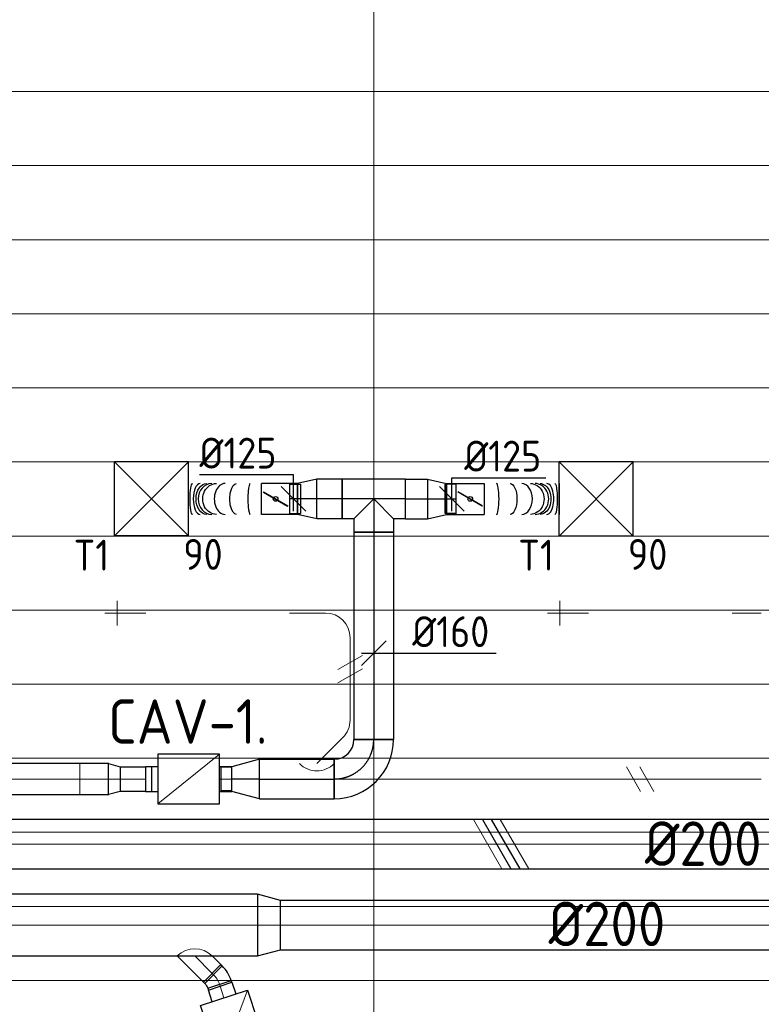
# Model space of a CAD drawing. Header units: millimetres. Extents: x -72412 to 16313, y -1015 to 52998.
# Tile 49 of 64: x -26557 to -23555, y 12632 to 16620. Entities that reach past the tile are written whole.
import ezdxf
from ezdxf.enums import TextEntityAlignment as Align

# ---------------------------------------------------------------- set-up
doc = ezdxf.new("R2010")
doc.units = ezdxf.units.MM
doc.header["$LTSCALE"] = 50
doc.linetypes.add('CENTER2', pattern=[28.575, 19.05, -3.175, 3.175, -3.175])
for name, color, linetype in [('4plfd', 254, 'Continuous'), ('WL570---_RETOUR', 100, 'Continuous'), ('WL570---_TOEVOER', 200, 'Continuous'), ('WL570---_TOEVOER_HL', 1, 'Continuous'), ('WL570---_TOEVOER_RST', 200, 'Continuous'), ('WL570---_TOEVOER_RST_HL', 1, 'Continuous'), ('WM570---_TOEVOER', 2, 'Continuous'), ('WM570---_TOEVOER_PR', 2, 'Continuous'), ('WM570---_TOEVOER_RST_PR', 1, 'Continuous')]:
    doc.layers.add(name, color=color, linetype=linetype)
for name, color, linetype, lineweight in [('WL570---_BESTAAND-HARTLIJN', 161, 'Continuous', 0), ('WL570---_BESTAAND-RETOUR', 140, 'Continuous', 0), ('WL570---_BESTAAND-ROOSTER', 161, 'Continuous', 0), ('WL570---_BESTAAND-TOEVOER', 180, 'Continuous', 0), ('WL570---_DEMONTEREN', 10, 'Continuous', 0)]:
    doc.layers.add(name, color=color, linetype=linetype, lineweight=lineweight)
doc.layers.get('WL570---_DEMONTEREN').off()
doc.styles.add('BURO-025', font='ISO96.shx', dxfattribs={"height": 125})
doc.styles.add('MAATVOERING', font='ISO')

# ---------------------------------------------------------------- blocks, each defined once
blk = doc.blocks.new('Groep-43')
at = {"color": 8, "linetype": 'Continuous', "lineweight": 13}
for p, q in [((-22154.912, 14799.14), (-73154.912, 14799.14)), ((-22154.912, 14499.14), (-73154.912, 14499.14)), ((-22154.912, 14199.14), (-73154.912, 14199.14)), ((-22154.912, 13899.14), (-73154.912, 13899.14)), ((-22154.912, 13599.14), (-73154.912, 13599.14)), ((-73154.912, 13299.14), (-22154.912, 13299.14)), ((-73154.912, 12999.14), (-22154.912, 12999.14)), ((-73154.912, 12699.14), (-22154.912, 12699.14)), ((-73154.912, 12399.14), (-22154.912, 12399.14)), ((-73154.912, 12099.14), (-22154.912, 12099.14))]:
    blk.add_line(p, q, dxfattribs=at)
blk = doc.blocks.new('Groep-50')
at = {"color": 8, "linetype": 'Continuous', "lineweight": 13}
for p, q in [((-27854.9, 18999.1), (-27854.9, 9740.1)), ((-72854.9, 11799.1), (-22392.8, 11799.1)), ((-72188.2, 11499.1), (-23121.3, 11499.1)), ((-71473.3, 11199.1), (-23841, 11199.1))]:
    blk.add_line(p, q, dxfattribs=at)
at = {"color": 8, "linetype": 'Continuous', "lineweight": 13, "flags": 128}
blk.add_lwpolyline([(-22004.9, 19149), (-22004.9, 11828, -0.208473), (-73205.8, 11785.1), (-73304.9, 11828.1)], format="xyb", dxfattribs=at)
at = {"color": 8, "linetype": 'Continuous', "lineweight": 13}
blk.add_arc((-47654.8, 70538.1), 63940.9, 246.496301, 293.503386, dxfattribs=at)
at = {"color": 8}
blk.add_blockref('Groep-43', (0, 0), dxfattribs=at)
blk = doc.blocks.new('Block plafond 5e verd')
at = {"layer": '4plfd'}
blk.add_blockref('Groep-50', (73304.9, -19149.1), dxfattribs=at)
blk = doc.blocks.new('KARO')
for p, q in [((1, 0.5), (0, 0.5)), ((0, -0.5), (1, -0.5))]:
    blk.add_line(p, q)
at = {"invisible_edges": 15}
blk.add_3dface([(0, 0.5), (0, -0.5), (1, -0.5), (1, 0.5)], dxfattribs=at)
at = {"layer": 'WL570---_BESTAAND-HARTLIJN'}
blk.add_line((0, 0), (1, 0), dxfattribs=at)
blk = doc.blocks.new('OSV2502000930K')
blk.add_lwpolyline([(-93.3, -125), (0, -100), (0, 100), (-93.3, 125)], close=True)
at = {"layer": 'WL570---_BESTAAND-HARTLIJN'}
blk.add_line((-93.3, 0), (0, 0), dxfattribs=at)
blk = doc.blocks.new('OZA2500100045L')
blk.add_lwpolyline([(-70.7, 0), (-106.1, 35.4), (-35.4, 106.1), (70.7, 0)])
at = {"layer": 'WL570---_BESTAAND-HARTLIJN'}
blk.add_line((0, 0), (-70.7, 70.7), dxfattribs=at)
at = {"layer": 'WL570---_BESTAAND-RETOUR'}
blk.add_arc((0, 70.7), 100, 225, 315, dxfattribs=at)
blk = doc.blocks.new('OBO10000027H')
blk.add_lwpolyline([(50, -23.7, 0.118358), (33.7, 44.4), (-55.4, -1, -0.118358), (-50, -23.7)], format="xyb", close=True)
at = {"invisible_edges": 15}
for points in [[(-54.3, -3.4), (37, 37.3), (33.7, 44.4), (-55.4, -1)], [(-53.3, -5.8), (40, 30.1), (37, 37.3), (-54.3, -3.4)], [(-52.4, -8.3), (42.7, 22.7), (40, 30.1), (-53.3, -5.8)], [(-51.7, -10.8), (44.9, 15.1), (42.7, 22.7), (-52.4, -8.3)], [(-51.1, -13.3), (46.7, 7.5), (44.9, 15.1), (-51.7, -10.8)], [(-50.6, -15.9), (48.2, -0.2), (46.7, 7.5), (-51.1, -13.3)], [(-50.3, -18.5), (49.2, -8), (48.2, -0.2), (-50.6, -15.9)], [(-50.1, -21.1), (49.8, -15.9), (49.2, -8), (-50.3, -18.5)], [(-50, -23.7), (50, -23.7), (49.8, -15.9), (-50.1, -21.1)]]:
    blk.add_3dface(points, dxfattribs=at)
at = {"layer": 'WL570---_BESTAAND-HARTLIJN'}
blk.add_arc((-100, -23.7), 100, 0, 27, dxfattribs=at)
blk = doc.blocks.new('VBX1001000010025000')
blk.add_lwpolyline([(50, -100), (300, -100), (300, 100), (50, 100)], close=True)
for points in [[(50, 50), (0, 50), (0, -50), (50, -50)], [(300, -50), (350, -50), (350, 50), (300, 50)]]:
    blk.add_lwpolyline(points)
at = {"layer": 'WL570---_BESTAAND-HARTLIJN'}
blk.add_line((300, 0), (350, 0), dxfattribs=at)
at = {"layer": 'WL570---_BESTAAND-TOEVOER'}
blk.add_line((50, -100), (300, 100), dxfattribs=at)
blk = doc.blocks.new('OSV1251000460G')
blk.add_lwpolyline([(0, -62.5), (46.7, -50), (46.7, 50), (0, 62.5)], close=True)
at = {"layer": 'WL570---_BESTAAND-HARTLIJN'}
blk.add_line((0, 0), (46.7, 0), dxfattribs=at)
blk = doc.blocks.new('OZA1250100045L')
blk.add_lwpolyline([(-70.7, 0), (-106.1, 35.4), (-35.4, 106.1), (70.7, 0)])
at = {"layer": 'WL570---_BESTAAND-HARTLIJN'}
blk.add_line((0, 0), (-70.7, 70.7), dxfattribs=at)
at = {"layer": 'WL570---_BESTAAND-TOEVOER'}
blk.add_arc((0, 70.7), 100, 225, 315, dxfattribs=at)
blk = doc.blocks.new('OBO10000045H')
blk.add_lwpolyline([(50, -41.4, 0.198912), (6.1, 64.6), (-64.6, -6.1, -0.198912), (-50, -41.4)], format="xyb", close=True)
at = {"invisible_edges": 15}
for points in [[(-61.7, -9.3), (14.9, 55), (6.1, 64.6), (-64.6, -6.1)], [(-59, -12.7), (22.9, 44.6), (14.9, 55), (-61.7, -9.3)], [(-56.7, -16.4), (29.9, 33.6), (22.9, 44.6), (-59, -12.7)], [(-54.7, -20.3), (35.9, 22), (29.9, 33.6), (-56.7, -16.4)], [(-53, -24.3), (41, 9.9), (35.9, 22), (-54.7, -20.3)], [(-51.7, -28.5), (44.9, -2.6), (41, 9.9), (-53, -24.3)], [(-50.8, -32.7), (47.7, -15.4), (44.9, -2.6), (-51.7, -28.5)], [(-50.2, -37.1), (49.4, -28.3), (47.7, -15.4), (-50.8, -32.7)], [(-50, -41.4), (50, -41.4), (49.4, -28.3), (-50.2, -37.1)]]:
    blk.add_3dface(points, dxfattribs=at)
at = {"layer": 'WL570---_BESTAAND-HARTLIJN'}
blk.add_arc((-100, -41.4), 100, 0, 45, dxfattribs=at)
blk = doc.blocks.new('OBO10000090L')
blk.add_lwpolyline([(50, 0, 0.414214), (-100, 150), (-100, 50, -0.414214), (-50, 0)], format="xyb", close=True)
at = {"invisible_edges": 15}
for points in [[(-91.3, 49.2), (-74, 147.7), (-100, 150), (-100, 50)], [(-82.9, 47), (-48.7, 141), (-74, 147.7), (-91.3, 49.2)], [(-75, 43.3), (-25, 129.9), (-48.7, 141), (-82.9, 47)], [(-67.9, 38.3), (-3.6, 114.9), (-25, 129.9), (-75, 43.3)], [(-61.7, 32.1), (14.9, 96.4), (-3.6, 114.9), (-67.9, 38.3)], [(-56.7, 25), (29.9, 75), (14.9, 96.4), (-61.7, 32.1)], [(-53, 17.1), (41, 51.3), (29.9, 75), (-56.7, 25)], [(-50.8, 8.7), (47.7, 26), (41, 51.3), (-53, 17.1)], [(-50, 0), (50, 0), (47.7, 26), (-50.8, 8.7)]]:
    blk.add_3dface(points, dxfattribs=at)
at = {"layer": 'WL570---_BESTAAND-HARTLIJN'}
blk.add_arc((-100, 0), 100, 0, 90, dxfattribs=at)
blk = doc.blocks.new('OBO10000090ZE')
blk.add_lwpolyline([(-50, 0), (50, 0), (50, 100, 1), (-50, 100)], format="xyb", close=True)
at = {"layer": 'WL570---_BESTAAND-HARTLIJN'}
for points in [[(0, 0), (0, 150)], [(-50, 100), (50, 100)]]:
    blk.add_lwpolyline(points, dxfattribs=at)
blk = doc.blocks.new('UISO')
for p, q in [((0, 0.18), (1, 0.757)), ((0, 0), (1, 0.577))]:
    blk.add_line(p, q)
at = {"layer": 'WL570---_BESTAAND-TOEVOER'}
for p, q in [((0, 0.36), (1, 0.937)), ((0, -0.18), (1, 0.397))]:
    blk.add_line(p, q, dxfattribs=at)
blk = doc.blocks.new('*U581')
at = {"color": 0, "ltscale": 10}
for p, q in [((150, 150, -2500), (-150, 150, -2500)), ((-150, -150, -2500), (-150, 150, -2500)), ((150, -150, -2500), (-150, 150, -2500)), ((-150, -150, -2500), (150, 150, -2500)), ((150, -150, -2500), (150, 150, -2500)), ((150, -150, -2500), (-150, -150, -2500))]:
    blk.add_line(p, q, dxfattribs=at)
at = {"layer": 'WL570---_TOEVOER_RST_HL', "linetype": 'CENTER2'}
blk.add_circle((0, 0, -2500), 0.075, dxfattribs=at)
at = {"layer": 'WL570---_TOEVOER_RST', "color": 2, "style": 'BURO-025'}
for tag in ['MC', 'Q']:
    blk.add_attdef(tag, text='', height=125, dxfattribs=at).set_placement((0, 0), align=Align.MIDDLE)
at = {"layer": 'WM570---_TOEVOER_RST_PR', "color": 2, "style": 'BURO-025'}
blk.add_attdef('POSNR', text='', height=125, dxfattribs=at).set_placement((0, 0), align=Align.MIDDLE)
blk = doc.blocks.new('*U582')
at = {"color": 0, "ltscale": 10}
for p, q in [((150, 150, -2500), (-150, 150, -2500)), ((-150, -150, -2500), (-150, 150, -2500)), ((150, -150, -2500), (-150, 150, -2500)), ((-150, -150, -2500), (150, 150, -2500)), ((150, -150, -2500), (150, 150, -2500)), ((150, -150, -2500), (-150, -150, -2500))]:
    blk.add_line(p, q, dxfattribs=at)
at = {"layer": 'WL570---_TOEVOER_RST_HL', "linetype": 'CENTER2'}
blk.add_circle((0, 0, -2500), 0.075, dxfattribs=at)
at = {"layer": 'WL570---_TOEVOER_RST', "color": 2, "style": 'BURO-025'}
for tag in ['MC', 'Q']:
    blk.add_attdef(tag, text='', height=125, dxfattribs=at).set_placement((0, 0), align=Align.MIDDLE)
at = {"layer": 'WM570---_TOEVOER_RST_PR', "color": 2, "style": 'BURO-025'}
blk.add_attdef('POSNR', text='', height=125, dxfattribs=at).set_placement((0, 0), align=Align.MIDDLE)
blk = doc.blocks.new('*U883')
at = {"color": 0, "ltscale": 10}
for p, q in [((0, 80, -2700), (839.4, 80, -2700)), ((0, -80, -2700), (0, 80, -2700)), ((839.4, 80, -2700), (839.4, -80, -2700)), ((0, -80, -2700), (839.4, -80, -2700))]:
    blk.add_line(p, q, dxfattribs=at)
at = {"layer": 'WL570---_TOEVOER_HL', "linetype": 'CENTER2'}
blk.add_line((0, 0, -2700), (839.4, 0, -2700), dxfattribs=at)
at = {"layer": 'WM570---_TOEVOER_PR', "color": 2, "style": 'BURO-025'}
blk.add_attdef('POSNR', text='', height=125, dxfattribs=at).set_placement((0, 0), align=Align.MIDDLE)
blk = doc.blocks.new('*U884')
at = {"color": 0, "ltscale": 10}
for p, q in [((0, 80, -2700), (301.9, 80, -2700)), ((0, -80, -2700), (0, 80, -2700)), ((301.9, 80, -2700), (301.9, -80, -2700)), ((0, -80, -2700), (301.9, -80, -2700))]:
    blk.add_line(p, q, dxfattribs=at)
at = {"layer": 'WL570---_TOEVOER_HL', "linetype": 'CENTER2'}
blk.add_line((0, 0, -2700), (301.9, 0, -2700), dxfattribs=at)
at = {"layer": 'WM570---_TOEVOER_PR', "color": 2, "style": 'BURO-025'}
blk.add_attdef('POSNR', text='', height=125, dxfattribs=at).set_placement((0, 0), align=Align.MIDDLE)
blk = doc.blocks.new('*U885')
at = {"color": 0, "ltscale": 10}
for p, q in [((0, 80, -2700), (113.1, 50, -2700)), ((0, 80, -2700), (0, -80, -2700)), ((113.1, 50, -2700), (113.1, -50, -2700)), ((113.1, 47.5, -2700), (155.7, 47.5, -2700)), ((155.7, 47.5, -2700), (155.7, -47.5, -2700)), ((155.7, 47.5, -2700), (155.7, -47.5, -2700)), ((0, -80, -2700), (113.1, -50, -2700)), ((113.1, -47.5, -2700), (155.7, -47.5, -2700))]:
    blk.add_line(p, q, dxfattribs=at)
at = {"layer": 'WL570---_TOEVOER_HL', "linetype": 'CENTER2'}
blk.add_line((0, 0, -2700), (113.1, 0, -2700), dxfattribs=at)
for centre in [(0, 0, -2700), (113.1, 0, -2700)]:
    blk.add_circle(centre, 0.075, dxfattribs=at)
at = {"layer": 'WM570---_TOEVOER_PR', "color": 2, "style": 'BURO-025'}
blk.add_attdef('POSNR', text='', height=125, dxfattribs=at).set_placement((0, 0), align=Align.MIDDLE)
blk = doc.blocks.new('*U886')
at = {"color": 0, "ltscale": 10}
for p, q in [((-80, 160, -2700), (80, 160, -2700)), ((-160, -80, -2700), (-160, 80, -2700))]:
    blk.add_line(p, q, dxfattribs=at)
for radius in [80, 240]:
    blk.add_arc((-160, 160, -2700), radius, 270, 0, dxfattribs=at)
at = {"layer": 'WL570---_TOEVOER_HL', "linetype": 'CENTER2'}
blk.add_arc((-160, 160, -2700), 160, 270, 0, dxfattribs=at)
at = {"layer": 'WM570---_TOEVOER_PR', "color": 2, "style": 'BURO-025'}
blk.add_attdef('POSNR', text='', height=125, dxfattribs=at).set_placement((0, 0), align=Align.MIDDLE)
blk = doc.blocks.new('*U887')
at = {"color": 0, "ltscale": 10}
for p, q in [((0, 80, -2700), (88.8, 80, -2700)), ((0, -80, -2700), (0, 80, -2700)), ((88.8, 80, -2700), (88.8, -80, -2700)), ((0, -80, -2700), (88.8, -80, -2700))]:
    blk.add_line(p, q, dxfattribs=at)
at = {"layer": 'WL570---_TOEVOER_HL', "linetype": 'CENTER2'}
blk.add_line((0, 0, -2700), (88.8, 0, -2700), dxfattribs=at)
at = {"layer": 'WM570---_TOEVOER_PR', "color": 2, "style": 'BURO-025'}
blk.add_attdef('POSNR', text='', height=125, dxfattribs=at).set_placement((0, 0), align=Align.MIDDLE)
blk = doc.blocks.new('*U888')
at = {"color": 0, "ltscale": 10}
for p, q in [((0, 62.5, -2700), (39, 62.5, -2700)), ((0, -62.5, -2700), (0, 62.5, -2700)), ((0, -62.5, -2700), (39, -62.5, -2700))]:
    blk.add_line(p, q, dxfattribs=at)
at = {"layer": 'WL570---_TOEVOER_HL', "linetype": 'CENTER2'}
blk.add_line((0, 0, -2700), (39, 0, -2700), dxfattribs=at)
at = {"layer": 'WM570---_TOEVOER_PR', "color": 2, "style": 'BURO-025'}
blk.add_attdef('POSNR', text='', height=125, dxfattribs=at).set_placement((0, 0), align=Align.MIDDLE)
blk = doc.blocks.new('*U889')
at = {"color": 0, "ltscale": 10}
for p, q in [((0, 80, -2700), (78.2, 62.5, -2700)), ((0, 80, -2700), (0, -80, -2700)), ((78.2, 62.5, -2700), (78.2, -62.5, -2700)), ((0, -80, -2700), (78.2, -62.5, -2700))]:
    blk.add_line(p, q, dxfattribs=at)
at = {"layer": 'WL570---_TOEVOER_HL', "linetype": 'CENTER2'}
blk.add_line((0, 0, -2700), (78.2, 0, -2700), dxfattribs=at)
for centre in [(0, 0, -2700), (78.2, 0, -2700)]:
    blk.add_circle(centre, 0.075, dxfattribs=at)
at = {"layer": 'WM570---_TOEVOER_PR', "color": 2, "style": 'BURO-025'}
blk.add_attdef('POSNR', text='', height=125, dxfattribs=at).set_placement((0, 0), align=Align.MIDDLE)
blk = doc.blocks.new('*U890')
at = {"color": 0, "ltscale": 10}
for p, q in [((0, 80, -2700), (101.9, 80, -2700)), ((0, -80, -2700), (0, 80, -2700)), ((101.9, 80, -2700), (101.9, -80, -2700)), ((0, -80, -2700), (101.9, -80, -2700))]:
    blk.add_line(p, q, dxfattribs=at)
at = {"layer": 'WL570---_TOEVOER_HL', "linetype": 'CENTER2'}
blk.add_line((0, 0, -2700), (101.9, 0, -2700), dxfattribs=at)
at = {"layer": 'WM570---_TOEVOER_PR', "color": 2, "style": 'BURO-025'}
blk.add_attdef('POSNR', text='', height=125, dxfattribs=at).set_placement((0, 0), align=Align.MIDDLE)
blk = doc.blocks.new('*U891')
at = {"color": 0, "ltscale": 10}
for p, q in [((-80, 80, -2700), (-80, 134.9, -2700)), ((-80, 134.9, -2700), (80, 134.9, -2700)), ((80, 80, -2700), (80, 134.9, -2700)), ((-128.3, 80, -2700), (-80, 80, -2700)), ((-128.3, 80, -2700), (-128.3, -80, -2700)), ((-80, 80, -2700), (0, 0, -2700)), ((80, 80, -2700), (0, 0, -2700)), ((80, 80, -2700), (128.3, 80, -2700)), ((128.3, 80, -2700), (128.3, -80, -2700)), ((-128.3, -80, -2700), (128.3, -80, -2700))]:
    blk.add_line(p, q, dxfattribs=at)
at = {"layer": 'WL570---_TOEVOER_HL', "linetype": 'CENTER2'}
for p, q in [((0, 0, -2700), (0, 134.9, -2700)), ((-128.3, 0, -2700), (128.3, 0, -2700))]:
    blk.add_line(p, q, dxfattribs=at)
at = {"layer": 'WM570---_TOEVOER_PR', "color": 2, "style": 'BURO-025'}
blk.add_attdef('POSNR', text='', height=125, dxfattribs=at).set_placement((0, 0), align=Align.MIDDLE)
blk = doc.blocks.new('*U892')
at = {"color": 0, "ltscale": 10}
for p, q in [((0, 62.5, -2700), (32.2, 62.5, -2700)), ((0, -62.5, -2700), (0, 62.5, -2700)), ((0, -62.5, -2700), (32.2, -62.5, -2700))]:
    blk.add_line(p, q, dxfattribs=at)
at = {"layer": 'WL570---_TOEVOER_HL', "linetype": 'CENTER2'}
blk.add_line((0, 0, -2700), (32.2, 0, -2700), dxfattribs=at)
at = {"layer": 'WM570---_TOEVOER_PR', "color": 2, "style": 'BURO-025'}
blk.add_attdef('POSNR', text='', height=125, dxfattribs=at).set_placement((0, 0), align=Align.MIDDLE)
blk = doc.blocks.new('*U893')
at = {"color": 0, "ltscale": 10}
for p, q in [((0, 80, -2700), (78.2, 62.5, -2700)), ((0, 80, -2700), (0, -80, -2700)), ((78.2, 62.5, -2700), (78.2, -62.5, -2700)), ((0, -80, -2700), (78.2, -62.5, -2700))]:
    blk.add_line(p, q, dxfattribs=at)
at = {"layer": 'WL570---_TOEVOER_HL', "linetype": 'CENTER2'}
blk.add_line((0, 0, -2700), (78.2, 0, -2700), dxfattribs=at)
for centre in [(0, 0, -2700), (78.2, 0, -2700)]:
    blk.add_circle(centre, 0.075, dxfattribs=at)
at = {"layer": 'WM570---_TOEVOER_PR', "color": 2, "style": 'BURO-025'}
blk.add_attdef('POSNR', text='', height=125, dxfattribs=at).set_placement((0, 0), align=Align.MIDDLE)
blk = doc.blocks.new('*U894')
at = {"ltscale": 10}
for p, q in [((-56.5, 59.4, -2700), (-100.8, 59.4, -2700)), ((-100.8, -59.4, -2700), (-100.8, 59.4, -2700)), ((-56.5, 62.5, -2700), (56.5, 62.5, -2700)), ((-56.5, -62.5, -2700), (-56.5, 62.5, -2700)), ((56.5, 62.5, -2700), (56.5, -62.5, -2700)), ((-49.4, 27.3, -2700), (-48.4, 29.1, -2700)), ((48.4, -29.1, -2700), (-49.4, 27.3, -2700)), ((49.4, -27.3, -2700), (-48.4, 29.1, -2700)), ((48.4, -29.1, -2700), (49.4, -27.3, -2700)), ((-56.5, -59.4, -2700), (-100.8, -59.4, -2700)), ((-56.5, -62.5, -2700), (56.5, -62.5, -2700))]:
    blk.add_line(p, q, dxfattribs=at)
blk.add_circle((0, 0, -2700), 9.41, dxfattribs=at)
at = {"layer": 'WL570---_TOEVOER', "color": 2, "style": 'BURO-025'}
blk.add_attdef('I', text='', height=125, dxfattribs=at).set_placement((0, 0), align=Align.MIDDLE)
at = {"layer": 'WM570---_TOEVOER_PR', "color": 2, "style": 'BURO-025'}
blk.add_attdef('POSNR', text='', height=125, dxfattribs=at).set_placement((0, 0), align=Align.MIDDLE)
blk = doc.blocks.new('*U895')
at = {"color": 0, "ltscale": 10}
for p, q in [((0, 62.5, -2700), (0, -62.5, -2700)), ((302.9, 62.5, -2700), (302.9, -62.5, -2700))]:
    blk.add_line(p, q, dxfattribs=at)
for centre, major_axis, ratio, start_param, end_param in [((50.5, 0, -2700), (0, -62.5), 0.152274, 6.283181, 9.424773), ((152, 0, -2700), (0, -62.5), 0.693604, 6.283145, 9.424737), ((206.2, 0, -2700), (0, 62.5), 0.881317, 3.141713, 6.283306), ((254.3, 0, -2700), (0, 62.5), 0.443018, 3.141609, 6.283202)]:
    blk.add_ellipse(centre, major_axis=major_axis, ratio=ratio, start_param=start_param, end_param=end_param, dxfattribs=at)
at = {"color": 0, "ltscale": 10, "extrusion": (0, 0, -1)}
for centre, major_axis, ratio, start_param, end_param in [((105, 0, -2700), (0, 62.5), 0.443018, 6.283169, 9.424761), ((187.2, 0, -2700), (0, 62.5), 0.881317, 6.283065, 9.424658), ((226.8, 0, -2700), (0, -62.5), 0.693604, 3.141633, 6.283226), ((286.2, 0, -2700), (0, -62.5), 0.152274, 3.141597, 6.28319)]:
    blk.add_ellipse(centre, major_axis=major_axis, ratio=ratio, start_param=start_param, end_param=end_param, dxfattribs=at)
at = {"layer": 'WM570---_TOEVOER_PR', "color": 2, "style": 'BURO-025'}
blk.add_attdef('POSNR', text='', height=125, dxfattribs=at).set_placement((0, 0), align=Align.MIDDLE)
blk = doc.blocks.new('*U896')
at = {"ltscale": 10}
for p, q in [((-56.4, 59.4, -2700), (-100.7, 59.4, -2700)), ((-100.7, -59.4, -2700), (-100.7, 59.4, -2700)), ((-56.4, 62.5, -2700), (56.5, 62.5, -2700)), ((-56.4, -62.5, -2700), (-56.4, 62.5, -2700)), ((56.5, 62.5, -2700), (56.5, -62.5, -2700)), ((-49.4, 27.3, -2700), (-48.4, 29.1, -2700)), ((48.4, -29.1, -2700), (-49.4, 27.3, -2700)), ((49.4, -27.3, -2700), (-48.4, 29.1, -2700)), ((48.4, -29.1, -2700), (49.4, -27.3, -2700)), ((-56.4, -59.4, -2700), (-100.7, -59.4, -2700)), ((-56.4, -62.5, -2700), (56.5, -62.5, -2700))]:
    blk.add_line(p, q, dxfattribs=at)
blk.add_circle((0, 0, -2700), 9.41, dxfattribs=at)
at = {"layer": 'WL570---_TOEVOER', "color": 2, "style": 'BURO-025'}
blk.add_attdef('I', text='', height=125, dxfattribs=at).set_placement((0, 0), align=Align.MIDDLE)
at = {"layer": 'WM570---_TOEVOER_PR', "color": 2, "style": 'BURO-025'}
blk.add_attdef('POSNR', text='', height=125, dxfattribs=at).set_placement((0, 0), align=Align.MIDDLE)
blk = doc.blocks.new('*U897')
at = {"color": 0, "ltscale": 10}
for p, q in [((0, 62.5, -2700), (0, -62.5, -2700)), ((296.3, 62.5, -2700), (296.3, -62.5, -2700))]:
    blk.add_line(p, q, dxfattribs=at)
for centre, major_axis, ratio, start_param, end_param in [((46.4, 0, -2700), (0, -62.5), 0.153187, 0, 3.141593), ((148.4, 0, -2700), (0, -62.5), 0.696977, 0, 3.141593), ((202.2, 0, -2700), (0, 62.5), 0.88452, 3.141593, 6.283185), ((248.9, 0, -2700), (0, 62.5), 0.445511, 3.141593, 6.283185)]:
    blk.add_ellipse(centre, major_axis=major_axis, ratio=ratio, start_param=start_param, end_param=end_param, dxfattribs=at)
at = {"color": 0, "ltscale": 10, "extrusion": (0, 0, -1)}
for centre, major_axis, ratio, start_param, end_param in [((101.2, 0, -2700), (0, 62.5), 0.445511, 0, 3.141593), ((183.5, 0, -2700), (0, 62.5), 0.88452, 0, 3.141593), ((222.1, 0, -2700), (0, -62.5), 0.696977, 3.141593, 6.283185), ((280, 0, -2700), (0, -62.5), 0.153187, 3.141593, 6.283185)]:
    blk.add_ellipse(centre, major_axis=major_axis, ratio=ratio, start_param=start_param, end_param=end_param, dxfattribs=at)
at = {"layer": 'WM570---_TOEVOER_PR', "color": 2, "style": 'BURO-025'}
blk.add_attdef('POSNR', text='', height=125, dxfattribs=at).set_placement((0, 0), align=Align.MIDDLE)
blk = doc.blocks.new('*U898')
at = {"layer": 'WM570---_TOEVOER', "color": 0, "ltscale": 10}
for p, q in [((-50, -50), (50, 50)), ((-50, 0), (495, 0))]:
    blk.add_line(p, q, dxfattribs=at)
at = {"layer": 'WM570---_TOEVOER', "color": 0, "style": 'BURO-025'}
blk.add_text('%%c160', height=125, dxfattribs=at).set_placement((155.8, 25))
blk = doc.blocks.new('*U899')
at = {"layer": 'WM570---_TOEVOER', "color": 0, "ltscale": 10}
for p, q in [((0, 86.1), (380.4, 86.1)), ((0, -50), (0, 86.1)), ((50, -50), (-50, 50))]:
    blk.add_line(p, q, dxfattribs=at)
at = {"layer": 'WM570---_TOEVOER', "color": 0, "style": 'BURO-025'}
blk.add_text('%%c125', height=125, dxfattribs=at).set_placement((50, 111.1))
blk = doc.blocks.new('*U900')
at = {"layer": 'WM570---_TOEVOER', "color": 0, "ltscale": 10}
for p, q in [((0, 98.2), (-380.4, 98.2)), ((0, -50), (0, 98.2)), ((50, -50), (-50, 50))]:
    blk.add_line(p, q, dxfattribs=at)
at = {"layer": 'WM570---_TOEVOER', "color": 0, "style": 'BURO-025'}
blk.add_text('%%c125', height=125, dxfattribs=at).set_placement((-380.4, 123.2))

msp = doc.modelspace()

# ---------------------------------------------------------------- linework, layer by layer
at = {"layer": 'WL570---_BESTAAND-ROOSTER'}
msp.add_line((-26313.7, 13607.4), (-26313.7, 13482.1), dxfattribs=at)
at = {"layer": 'WL570---_TOEVOER'}
msp.add_line((-26023.7, 13595.1), (-26023.7, 13495.8), dxfattribs=at)

# ---------------------------------------------------------------- block references
at = {"layer": 'WL570---_DEMONTEREN', "xscale": -1}
for name, p, rotation in [('OBO10000090ZE', (-26062.2, 14217.1), 90), ('OBO10000090L', (-25319.3, 14217.1), 270), ('OBO10000090ZE', (-24270.3, 14217.1), 90), ('OBO10000045H', (-25219.3, 13742), 180), ('OSV1251000460G', (-25186, 13544.9), 180)]:
    msp.add_blockref(name, p, dxfattribs=dict(at, rotation=rotation))
at = {"layer": 'WL570---_DEMONTEREN'}
for name, p, xscale, yscale, zscale, rotation in [('KARO', (-26062.2, 14217.1), -16.03765465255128, 100, 100, 180), ('KARO', (-25319.3, 14217.1), 144.7177311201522, 100, 100, 180), ('KARO', (-24270.3, 14217.1), -16.03765465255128, 100, 100, 180), ('KARO', (-23554.7, 14217.1), 117.4722377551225, 100, 100, 180), ('KARO', (-25219.3, 13784), 333.0311524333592, 100, 100, 90), ('KARO', (-25248.6, 13712.7), -48.98494323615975, 100, 100, 44.99999999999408), ('KARO', (-25186.1, 13544.9), 361.4467286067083, 125, 125, 180), ('KARO', (-23554.7, 13544.9), 1582.693260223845, 100, 100, 180), ('UISO', (-24083, 13594.9), 100, 100, 100, 270)]:
    msp.add_blockref(name, p, dxfattribs=dict(at, xscale=xscale, yscale=yscale, zscale=zscale, rotation=rotation))
at = {"layer": 'WL570---_DEMONTEREN', "yscale": 100, "zscale": 100}
for name, p, xscale in [('UISO', (-25269.3, 13952), 100), ('KARO', (-25698.6, 13544.9), 103.4122960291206)]:
    msp.add_blockref(name, p, dxfattribs=dict(at, xscale=xscale))
at = {"layer": 'WL570---_DEMONTEREN', "xscale": -1}
msp.add_blockref('OZA1250100045L', (-25353.9, 13607.4), dxfattribs=at)
at = {"layer": 'WL570---_DEMONTEREN', "rotation": 180}
msp.add_blockref('OSV1251000460G', (-25548.5, 13544.9), dxfattribs=at)
at = {"layer": 'WL570---_RETOUR'}
for p, xscale, yscale, zscale, rotation in [((-25593.7, 12953.4), 1536.411735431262, 250, 250, 180), ((-23449.3, 12953.4), 2051.099523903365, 200, 200, 180), ((-25777.6, 12757.6), 7.692011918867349, 100, 100, 314.9999999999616), ((-25748, 12712.9), 8.043220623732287, 100, 100, 288.3318794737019)]:
    msp.add_blockref('KARO', p, dxfattribs=dict(at, xscale=xscale, yscale=yscale, zscale=zscale, rotation=rotation))
msp.add_blockref('OSV2502000930K', (-25500.4, 12953.4), dxfattribs=at)
for name, p, rotation in [('OZA2500100045L', (-25848.3, 12828.4), 180), ('OBO10000027H', (-25755.4, 12735.4), 18.3318794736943)]:
    msp.add_blockref(name, p, dxfattribs=dict(at, rotation=rotation))
at = {"layer": 'WL570---_RETOUR', "xscale": -1, "rotation": 288.3318794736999}
msp.add_blockref('VBX1001000010025000', (-25635.6, 12373.8), dxfattribs=at)
at = {"layer": 'WL570---_TOEVOER'}
for name, p in [('Block plafond 5e verd', (-70573.6, 20679.1)), ('*U887', (-24995.3, 14679.2, 2700)), ('*U889', (-24906.6, 14679.2, 2700)), ('*U894', (-24733, 14679.2, 2700)), ('*U888', (-24828.4, 14679.2, 2700)), ('*U895', (-24676.5, 14679.2, 2700)), ('*U886', (-25123.6, 13544.9, 2700)), ('VBX1001000010025000', (-26047.9, 13544.9)), ('*U884', (-25585.5, 13544.9, 2700))]:
    msp.add_blockref(name, p, dxfattribs=at)
ref = msp.add_blockref('*U581', (-26023.6, 14679.2, 2500), dxfattribs=at)
ref.add_attrib('Q', '90', (-25894.7, 14392.2), dxfattribs={"layer": 'WL570---_TOEVOER_RST', "color": 2, "height": 125, "style": 'BURO-025'})
ref.add_attrib('MC', 'T1', (-26339, 14389), dxfattribs={"layer": 'WL570---_TOEVOER_RST', "color": 2, "height": 125, "style": 'BURO-025'})
ref = msp.add_blockref('*U582', (-24223.6, 14679.1, 2500), dxfattribs=at)
ref.add_attrib('Q', '90', (-24094.7, 14392.2), dxfattribs={"layer": 'WL570---_TOEVOER_RST', "color": 2, "height": 125, "style": 'BURO-025'})
ref.add_attrib('MC', 'T1', (-24539, 14389), dxfattribs={"layer": 'WL570---_TOEVOER_RST', "color": 2, "height": 125, "style": 'BURO-025'})
for name, p, rotation in [('*U893', (-25354, 14679.2, 2700), 180), ('*U890', (-25251.9, 14679.2, 2700), 180), ('*U891', (-25123.6, 14679.2, 2700), 180), ('*U897', (-25577.3, 14679.2, 2700), 180), ('*U896', (-25520.9, 14679.2, 2700), 180), ('*U892', (-25432.2, 14679.2, 2700), 180), ('*U883', (-25123.6, 14544.3, 2700), 270), ('*U885', (-25585.5, 13544.9, 2700), 180)]:
    msp.add_blockref(name, p, dxfattribs=dict(at, rotation=rotation))
for name, p, xscale, yscale, zscale, rotation in [('KARO', (-26196.3, 13544.9), 3706.188811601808, 125, 125, 180), ('UISO', (-24683.8, 13380.6), 200, 200, 200, 270)]:
    msp.add_blockref(name, p, dxfattribs=dict(at, xscale=xscale, yscale=yscale, zscale=zscale, rotation=rotation))
at = {"layer": 'WL570---_TOEVOER', "xscale": -1, "rotation": 180}
msp.add_blockref('OSV1251000460G', (-26197.2, 13544.9), dxfattribs=at)
at = {"layer": 'WL570---_TOEVOER'}
for p, xscale, yscale, zscale in [((-26047.2, 13544.9), -103.4122960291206, 100, 100), ((-27514.8, 13280.6), 4241.666904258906, 200, 200)]:
    msp.add_blockref('KARO', p, dxfattribs=dict(at, xscale=xscale, yscale=yscale, zscale=zscale))
at = {"layer": 'WM570---_TOEVOER'}
for name, p in [('*U900', (-25448.8, 14679.2, 2700)), ('*U899', (-24807.3, 14679.2, 2700)), ('*U898', (-25123.6, 14054, 2700))]:
    msp.add_blockref(name, p, dxfattribs=at)

# ---------------------------------------------------------------- texts
at = {"layer": 'WM570---_TOEVOER', "style": 'MAATVOERING'}
msp.add_text('CAV-1.', height=180, dxfattribs=at).set_placement((-26199.1, 13687.7))
for p in [(-23553.9, 13193.2), (-23943.6, 12868)]:
    msp.add_text('%%c200', height=180, dxfattribs=at).set_placement(p, align=Align.RIGHT)

doc.saveas('drawing.dxf')
